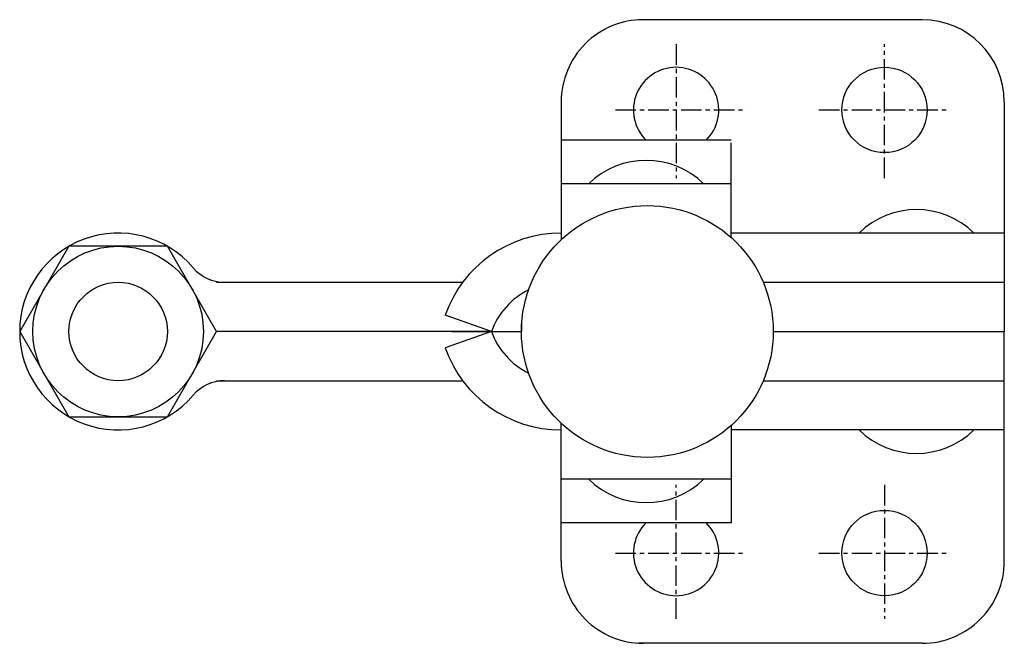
# Model space of a CAD drawing. Extents: x 169.7 to 229.7, y 265.4 to 303.4.
import ezdxf

# ---------------------------------------------------------------- set-up
doc = ezdxf.new("R2010")
doc.units = 0
doc.linetypes.add('CENTER', pattern=[2, 1.25, -0.25, 0.25, -0.25])
doc.layers.get('0').update_dxf_attribs({"linetype": 'CONTINUOUS'})
doc.layers.add('BRAUER-1', color=1, linetype='CENTER')

msp = doc.modelspace()

# ---------------------------------------------------------------- linework, layer by layer
for p, q in [((224.700018, 303.352965), (207.399999, 303.352968)), ((202.699999, 298.352969), (202.699998, 289.947074)), ((229.700017, 298.352965), (229.700015, 284.352965)), ((213.049989, 296.002967), (202.699998, 296.002969)), ((213.049988, 290.084149), (213.049989, 295.852967)), ((213.049989, 293.352967), (202.699998, 293.352969)), ((229.700016, 290.352965), (213.049988, 290.352967)), ((172.69998, 289.549099), (169.69998, 284.352947)), ((178.69998, 289.549099), (172.69998, 289.549099)), ((181.69998, 284.352947), (178.69998, 289.549099)), ((181.692884, 287.352947), (196.700002, 287.352976)), ((195.649985, 287.35297), (196.699997, 287.35297)), ((215.010898, 287.352967), (229.700016, 287.352965)), ((198.457356, 284.352969), (195.628929, 285.35297)), ((200.278194, 284.852969), (200.278194, 284.352969)), ((169.69998, 284.352947), (172.699979, 279.156795)), ((178.699979, 279.156794), (181.69998, 284.352947)), ((189.000529, 284.352965), (181.69998, 284.352947)), ((198.457291, 284.352992), (182.69998, 284.352947)), ((198.457356, 284.352965), (195.628929, 283.352965)), ((196.014415, 284.35297), (200.278194, 284.352965)), ((200.278194, 283.852965), (200.278194, 284.352965)), ((215.621784, 284.352964), (229.700015, 284.352965)), ((229.700015, 270.352965), (229.700015, 284.352965)), ((181.692884, 281.352947), (196.699981, 281.352987)), ((195.649985, 281.352965), (196.699997, 281.352965)), ((215.010898, 281.352965), (229.700015, 281.352965)), ((172.699979, 279.156795), (178.699979, 279.156794)), ((202.699997, 270.352965), (202.699997, 278.758861)), ((213.049988, 278.621784), (213.049988, 272.702965)), ((229.700015, 278.352965), (213.049988, 278.352965)), ((213.049988, 275.352965), (202.699997, 275.352965)), ((213.049988, 272.702965), (202.699997, 272.702965)), ((224.700015, 265.352965), (207.399997, 265.352965))]:
    msp.add_line(p, q)
for centre, radius in [((222.399999, 297.852966), 2.600006), ((207.949989, 284.352966), 7.671795), ((175.69998, 284.352947), 5.196153), ((175.69998, 284.352947), 3), ((222.399997, 270.852965), 2.600006)]:
    msp.add_circle(centre, radius)
for centre, radius, start, end in [((207.699999, 298.352968), 5, 90, 180.000002), ((224.700017, 298.352965), 5, 0, 89.999992), ((209.700002, 297.852968), 2.599999, 314.639717, 225.360287), ((207.874993, 289.782254), 5, 45.572978, 134.427006), ((224.349994, 286.782251), 5, 45.572986, 134.427006), ((175.69998, 284.352947), 6, 40.320219, 180.000117), ((202.699997, 282.852969), 7.5, 90.000015, 160.528771), ((182.18072, 289.852947), 2.5, 220.320214, 270), ((202.699997, 282.852969), 4.5, 116.254374, 160.528771), ((175.69998, 284.352947), 6, 180.000107, 319.679781), ((202.699997, 285.852965), 4.5, 199.47122, 243.745626), ((202.699997, 285.852965), 7.5, 199.47122, 269.999977), ((182.18072, 278.852947), 2.5, 90, 139.679785), ((224.349994, 281.923679), 5, 225.572995, 314.427006), ((207.874992, 278.923679), 5, 225.572995, 314.427006), ((209.7, 270.852965), 2.599998, 134.639714, 45.360268), ((207.699997, 270.352965), 5, 179.999999, 270), ((224.700015, 270.352965), 5, 269.999999, 0)]:
    msp.add_arc(centre, radius, start, end)
at = {"layer": 'BRAUER-1'}
for p, q in [((209.700002, 301.852968), (209.700001, 293.702968)), ((222.399998, 293.702966), (222.399999, 301.852966)), ((206.000002, 297.852968), (214.000002, 297.852967)), ((218.399999, 297.852966), (226.399999, 297.852965)), ((209.7, 266.852965), (209.7, 275.002965)), ((222.399997, 275.002965), (222.399997, 266.852965)), ((206, 270.852965), (214, 270.852965)), ((218.399997, 270.852965), (226.399997, 270.852965))]:
    msp.add_line(p, q, dxfattribs=at)

doc.saveas('drawing.dxf')
